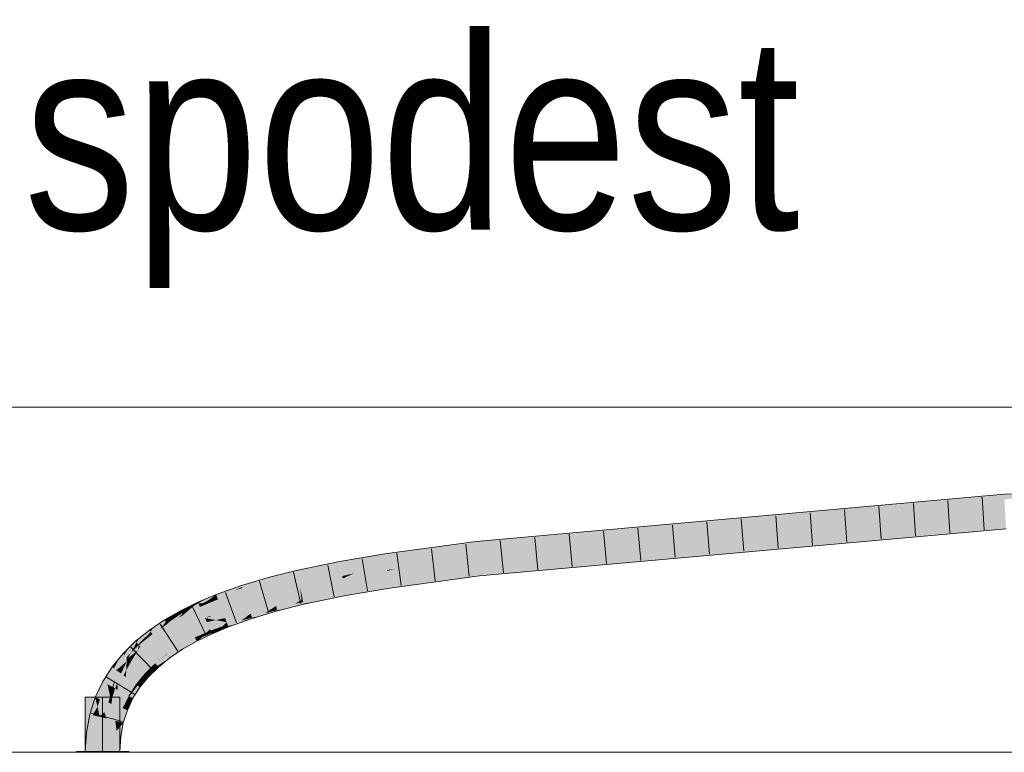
# Model space of a CAD drawing. Extents: x -720 to 300, y 62 to 1162.
# Tile 184 of 256: x 129.42 to 136.56, y 883.96 to 889.27. Entities that reach past the tile are written whole.
import ezdxf
from ezdxf.lldxf.tags import DXFTag

# ---------------------------------------------------------------- set-up
doc = ezdxf.new("R2010")
doc.units = 0
doc.layers.get('0').update_dxf_attribs({"lineweight": 13})
for name, color, linetype, lineweight, true_color in [('E_Detail_Beschriftung', 7, 'Continuous', 13, 0x009900), ('E_Leerrohr 25-A06G942U8I', 7, 'Continuous', 9, 0xff8000), ('E_Leerrohr 25-Shading', 7, 'Continuous', 9, 0xff8000), ('E_Leerrohr 32-A06G942W8I', 7, 'Continuous', 9, 0x00b300), ('E_Leerrohr 32-Shading', 7, 'Continuous', 9, 0x00b300)]:
    doc.layers.add(name, color=color, linetype=linetype, lineweight=lineweight, true_color=true_color)
doc.layers.add('E_Detail_Linie_Text_Bem', color=7, linetype='Continuous', lineweight=13)
doc.styles.get("Standard").update_dxf_attribs({"font": 'ARIALN.TTF'})
tags = doc.linetypes.add('STRICHPUNKT2-A06G942V8I', pattern=[12.7, 6.35, -3.175, 0, -3.175]).pattern_tags.tags
tags[10:11] = [DXFTag(74, 4), DXFTag(75, 0), DXFTag(340, '0'), DXFTag(46, 0.0), DXFTag(50, 0.0), DXFTag(44, 0.0), DXFTag(45, 0.0)]
tags[8:9] = [DXFTag(74, 4), DXFTag(75, 0), DXFTag(340, '0'), DXFTag(46, 0.0), DXFTag(50, 0.0), DXFTag(44, 0.0), DXFTag(45, 0.0)]
tags[6:7] = [DXFTag(74, 4), DXFTag(75, 0), DXFTag(340, '0'), DXFTag(46, 0.0), DXFTag(50, 0.0), DXFTag(44, 0.0), DXFTag(45, 0.0)]
tags[4:5] = [DXFTag(74, 4), DXFTag(75, 0), DXFTag(340, '0'), DXFTag(46, 0.0), DXFTag(50, 0.0), DXFTag(44, 0.0), DXFTag(45, 0.0)]

# ---------------------------------------------------------------- blocks, each defined once
blk = doc.blocks.new('Shading-A06G93YB8I', base_point=(231.5078, 857.4585))
at = {"layer": 'E_Leerrohr 25-Shading', "color": 31, "true_color": 0xecb67f}
for points in [[(130.0244, 884.3648), (129.8994, 884.3648), (130.0244, 883.9708), (129.8994, 883.9708)], [(130.1494, 884.3648), (130.0244, 884.3648), (130.1494, 883.9708), (130.0244, 883.9708)], [(129.9485, 883.9708), (129.8344, 883.9708), (129.9498, 883.9648), (129.8344, 883.9648)], [(130.0244, 883.9648), (130.0244, 883.9708), (129.9498, 883.9648), (129.9485, 883.9708)], [(130.0569, 883.9708), (130.0244, 883.9708), (130.0569, 883.9648), (130.0244, 883.9648)], [(130.2144, 883.9648), (130.2144, 883.9708), (130.0569, 883.9648), (130.0569, 883.9708)]]:
    blk.add_solid(points, dxfattribs=at)
at = {"layer": 'E_Leerrohr 32-Shading', "color": 83, "true_color": 0x7fbd7f}
for points in [[(136.5544, 885.8177), (135.2722, 885.7039), (134.7104, 885.6314), (134.7101, 885.6314)], [(134.7104, 885.6314), (136.5556, 885.7966), (136.5544, 885.8177)], [(136.5535, 885.8331), (135.347, 885.7136), (136.5544, 885.8177), (135.2722, 885.7039)], [(135.9009, 885.7747), (135.4433, 885.726), (136.5535, 885.8331), (135.347, 885.7136)], [(137.2867, 885.8501), (136.5535, 885.8331), (136.5544, 885.8177)], [(136.5556, 885.7966), (137.2867, 885.8501), (136.5544, 885.8177)], [(135.9009, 885.7747), (133.9455, 885.5746), (135.0567, 885.6848)], [(135.9009, 885.7747), (134.7047, 885.6677), (133.9455, 885.5746), (134.1556, 885.6057)], [(133.7466, 885.5451), (133.7467, 885.5451), (133.9455, 885.5746), (135.0567, 885.6848)], [(135.2722, 885.7039), (135.0567, 885.6848), (134.7101, 885.6314), (133.7467, 885.5451)], [(134.7047, 885.6677), (134.3737, 885.638), (134.1556, 885.6057)], [(135.4433, 885.726), (135.0567, 885.6848), (135.347, 885.7136)], [(135.347, 885.7136), (135.0567, 885.6848), (135.2722, 885.7039)], [(132.7326, 885.468), (132.7338, 885.4549), (133.3512, 885.5465), (133.9618, 885.6011)], [(133.9618, 885.6011), (132.7338, 885.4549), (133.4022, 885.5207), (132.7339, 885.4545)], [(132.7508, 885.2785), (135.4639, 885.496), (136.5659, 885.6201)], [(134.3737, 885.638), (133.9618, 885.6011), (134.1556, 885.6057), (133.4022, 885.5207)], [(134.1556, 885.6057), (133.4022, 885.5207), (133.9455, 885.5746)], [(136.568, 885.5845), (136.5659, 885.6201), (135.4639, 885.496)], [(133.3512, 885.5465), (132.8982, 885.5059), (132.7326, 885.468), (132.7311, 885.4834)], [(133.4022, 885.5207), (132.7339, 885.4545), (133.126, 885.4896)], [(133.4022, 885.5207), (133.126, 885.4896), (133.9455, 885.5746), (133.7466, 885.5451)], [(136.5681, 885.5836), (136.568, 885.5845), (134.9742, 885.4409), (135.4639, 885.496)], [(132.7304, 885.4909), (132.0674, 885.4015), (132.7311, 885.4834), (132.0722, 885.3687)], [(132.7311, 885.4834), (132.0722, 885.3687), (132.2893, 885.3945), (132.0727, 885.3652)], [(132.7311, 885.4834), (132.2893, 885.3945), (132.7326, 885.468)], [(132.7326, 885.468), (132.2893, 885.3945), (132.7338, 885.4549), (132.7148, 885.4519)], [(132.7148, 885.4519), (132.7339, 885.4545), (132.7338, 885.4549)], [(132.8982, 885.5059), (132.7304, 885.4909), (132.7311, 885.4834)], [(132.7508, 885.2785), (134.2307, 885.3825), (135.4639, 885.496), (134.9742, 885.4409)], [(132.0674, 885.4015), (131.7411, 885.3464), (131.9722, 885.3483), (131.7479, 885.3104)], [(132.0674, 885.4015), (131.9722, 885.3483), (132.0722, 885.3687)], [(134.2307, 885.3825), (132.7508, 885.2785), (132.7513, 885.274)], [(132.752, 885.2665), (134.2307, 885.3825), (132.7513, 885.274)], [(133.3244, 885.304), (134.5763, 885.4078), (132.752, 885.2665), (134.2307, 885.3825)], [(132.7529, 885.2566), (132.7543, 885.2421), (134.9742, 885.4409)], [(134.5763, 885.4078), (134.9742, 885.4409), (134.2307, 885.3825)], [(131.4272, 885.2812), (131.4352, 885.2455), (131.7411, 885.3464), (131.7479, 885.3104)], [(131.9722, 885.3483), (132.0727, 885.3652), (132.0722, 885.3687)], [(132.752, 885.2665), (132.7529, 885.2566), (133.3244, 885.304)], [(131.4272, 885.2812), (131.2242, 885.23), (131.4272, 885.2809), (131.2266, 885.2214)], [(131.2266, 885.2214), (131.2339, 885.1947), (131.4272, 885.2809), (131.4352, 885.2455)], [(132.7513, 885.274), (132.7508, 885.2785), (132.0983, 885.1903)], [(132.0986, 885.1879), (132.752, 885.2665), (132.0983, 885.1903), (132.7513, 885.274)], [(132.0994, 885.1824), (132.7529, 885.2566), (132.0986, 885.1879), (132.752, 885.2665)], [(132.7529, 885.2566), (132.0994, 885.1824), (132.6238, 885.2408)], [(132.0994, 885.1824), (132.1002, 885.1771), (132.6238, 885.2408)], [(132.1002, 885.1771), (132.1036, 885.1541), (132.7529, 885.2566), (132.7543, 885.2421)], [(130.8506, 885.0966), (131.0303, 885.1722), (130.9572, 885.1461)], [(130.8506, 885.0966), (130.9736, 885.1347), (131.0303, 885.1722), (131.0337, 885.1616)], [(130.9736, 885.1347), (131.0362, 885.1541), (131.0337, 885.1616)], [(131.1579, 885.2103), (131.0303, 885.1722), (131.0337, 885.1616)], [(131.2266, 885.2214), (131.2242, 885.23), (131.0337, 885.1616), (131.1579, 885.2103)], [(131.2266, 885.2214), (131.0337, 885.1616), (131.0362, 885.1541)], [(131.0362, 885.1541), (131.0416, 885.1374), (131.2266, 885.2214), (131.2339, 885.1947)], [(132.0986, 885.1879), (132.0983, 885.1903), (131.7805, 885.1367)], [(131.781, 885.134), (132.0994, 885.1824), (131.7805, 885.1367), (132.0986, 885.1879)], [(132.1002, 885.1771), (132.0994, 885.1824), (131.7819, 885.1292), (131.781, 885.134)], [(131.7819, 885.1292), (131.7873, 885.1007), (132.1002, 885.1771), (132.1036, 885.1541)], [(130.7806, 885.079), (130.7175, 885.0446), (130.8441, 885.1057), (130.8434, 885.1052)], [(130.8434, 885.1052), (130.7175, 885.0446), (130.7878, 885.0637), (130.7476, 885.0426)], [(130.8467, 885.1068), (130.8434, 885.1052), (130.823, 885.0822), (130.7878, 885.0637)], [(130.8561, 885.0823), (130.8506, 885.0966), (130.7922, 885.0501), (130.823, 885.0822)], [(130.8506, 885.0966), (130.8467, 885.1068), (130.823, 885.0822)], [(130.8434, 885.1052), (130.8467, 885.1068), (130.8441, 885.1057)], [(130.9572, 885.1461), (130.8467, 885.1068), (130.8506, 885.0966)], [(130.9736, 885.1347), (130.8506, 885.0966), (130.8561, 885.0823)], [(130.8577, 885.0781), (131.0362, 885.1541), (130.8561, 885.0823), (130.9736, 885.1347)], [(130.8577, 885.0781), (130.8598, 885.0726), (131.0362, 885.1541), (131.0416, 885.1374)], [(131.781, 885.134), (131.7805, 885.1367), (131.474, 885.073)], [(131.7819, 885.1292), (131.781, 885.134), (131.4741, 885.0728), (131.474, 885.073)], [(131.7819, 885.1292), (131.4741, 885.0728), (131.5627, 885.0541), (131.4809, 885.0424)], [(131.7819, 885.1292), (131.5627, 885.0541), (131.7873, 885.1007)], [(130.592, 884.9866), (130.6508, 885.0103), (130.6263, 885.0082), (130.6754, 885.0322)], [(130.6814, 885.0226), (130.6282, 884.9901), (130.6057, 884.9606), (130.6023, 884.967)], [(130.6814, 885.0226), (130.6057, 884.9606), (130.6187, 884.9683)], [(130.724, 885.0302), (130.7175, 885.0446), (130.6187, 884.9683), (130.6814, 885.0226)], [(130.724, 885.0302), (130.6187, 884.9683), (130.7288, 885.0197), (130.7243, 885.0161)], [(130.6282, 884.9901), (130.6814, 885.0226), (130.6508, 885.0103)], [(130.6508, 885.0103), (130.6814, 885.0226), (130.6754, 885.0322), (130.7145, 885.0513)], [(130.7175, 885.0446), (130.7145, 885.0513), (130.6814, 885.0226)], [(130.7806, 885.079), (130.7145, 885.0513), (130.7175, 885.0446)], [(130.7476, 885.0426), (130.7175, 885.0446), (130.724, 885.0302)], [(130.7215, 885.014), (130.7296, 885.0179), (130.7294, 885.0184)], [(130.7294, 885.0184), (130.7243, 885.0161), (130.7217, 885.0141)], [(130.7476, 885.0426), (130.724, 885.0302), (130.7585, 885.0418), (130.7288, 885.0197)], [(130.7243, 885.0161), (130.7294, 885.0184), (130.7288, 885.0197)], [(130.7288, 885.0197), (130.7294, 885.0184), (130.7585, 885.0418), (130.7737, 885.0408)], [(130.7294, 885.0184), (130.7296, 885.0179), (130.7737, 885.0408), (130.7827, 885.0402)], [(130.7877, 885.0637), (130.7476, 885.0426), (130.7585, 885.0418)], [(130.7922, 885.0501), (130.823, 885.0822), (130.7585, 885.0418), (130.7877, 885.0637)], [(130.7922, 885.0501), (130.7585, 885.0418), (130.7737, 885.0408)], [(130.7737, 885.0408), (130.7827, 885.0402), (130.7922, 885.0501)], [(130.7827, 885.0402), (130.8577, 885.0781), (130.7922, 885.0501), (130.8561, 885.0823)], [(130.7827, 885.0402), (130.8598, 885.0726), (130.8577, 885.0781)], [(131.2629, 885.0128), (131.2807, 885.0242), (131.0971, 884.9673), (131.0965, 884.9693)], [(131.248, 885.0031), (131.2839, 885.0125), (131.2629, 885.0128), (131.2824, 885.0181)], [(131.2824, 885.0181), (131.2807, 885.0242), (131.2629, 885.0128)], [(131.4175, 885.0402), (131.474, 885.073), (131.2839, 885.0125), (131.2807, 885.0242)], [(131.2861, 885.0045), (131.391, 885.0249), (131.2839, 885.0125), (131.4175, 885.0402)], [(131.3586, 885.0062), (131.391, 885.0249), (131.2891, 884.9937), (131.2861, 885.0045)], [(131.4821, 885.0373), (131.4809, 885.0424), (131.3586, 885.0062), (131.391, 885.0249)], [(131.391, 885.0249), (131.4809, 885.0424), (131.4175, 885.0402), (131.4785, 885.0529)], [(131.4785, 885.0529), (131.474, 885.073), (131.4175, 885.0402)], [(131.4809, 885.0424), (131.4821, 885.0373), (131.5627, 885.0541)], [(130.4741, 884.9213), (130.5163, 884.9432), (130.4928, 884.9352), (130.5268, 884.9545)], [(130.5708, 884.9714), (130.4869, 884.9114), (130.4894, 884.8965), (130.4829, 884.9071)], [(130.4869, 884.9114), (130.5708, 884.9714), (130.5163, 884.9432)], [(130.5708, 884.9714), (130.4894, 884.8965), (130.5105, 884.9111)], [(130.5835, 884.9491), (130.5105, 884.9111), (130.572, 884.9382), (130.4919, 884.8925)], [(130.5994, 884.9725), (130.592, 884.9866), (130.5105, 884.9111), (130.5708, 884.9714)], [(130.5994, 884.9725), (130.5105, 884.9111), (130.6023, 884.967), (130.5835, 884.9491)], [(130.5163, 884.9432), (130.5708, 884.9714), (130.5268, 884.9545), (130.5899, 884.9905)], [(130.592, 884.9866), (130.5899, 884.9905), (130.5708, 884.9714)], [(130.572, 884.9382), (130.607, 884.9581), (130.6057, 884.9606)], [(130.5835, 884.9491), (130.572, 884.9382), (130.5721, 884.9383)], [(130.6057, 884.9606), (130.5835, 884.9491), (130.5721, 884.9383)], [(130.5835, 884.9491), (130.6057, 884.9606), (130.6023, 884.967)], [(130.6263, 885.0082), (130.5899, 884.9905), (130.592, 884.9866)], [(130.5994, 884.9725), (130.6282, 884.9901), (130.592, 884.9866), (130.6508, 885.0103)], [(130.6282, 884.9901), (130.5994, 884.9725), (130.6023, 884.967)], [(130.6057, 884.9606), (130.607, 884.9581), (130.6187, 884.9683)], [(130.7243, 885.0161), (130.6187, 884.9683), (130.7215, 885.014), (130.607, 884.9581)], [(130.7243, 885.0161), (130.7215, 885.014), (130.7217, 885.0141)], [(131.0912, 884.9653), (131.0965, 884.9693), (130.923, 884.9075)], [(130.9235, 884.9061), (131.0827, 884.9587), (130.923, 884.9075), (131.0912, 884.9653)], [(130.9248, 884.9029), (131.0697, 884.9487), (130.9235, 884.9061), (131.0827, 884.9587)], [(130.9268, 884.8975), (131.0519, 884.9351), (130.9248, 884.9029), (131.0697, 884.9487)], [(131.0293, 884.9177), (131.1063, 884.9394), (131.0519, 884.9351), (131.1027, 884.9503)], [(131.0519, 884.9351), (131.1027, 884.9503), (131.0697, 884.9487), (131.1001, 884.9583)], [(131.0697, 884.9487), (131.1001, 884.9583), (131.0827, 884.9587), (131.0983, 884.9639)], [(131.0827, 884.9587), (131.0983, 884.9639), (131.0912, 884.9653), (131.0971, 884.9673)], [(131.0971, 884.9673), (131.0965, 884.9693), (131.0912, 884.9653)], [(131.0983, 884.9639), (131.248, 885.0031), (131.0971, 884.9673), (131.2629, 885.0128)], [(131.1001, 884.9583), (131.2278, 884.9901), (131.0983, 884.9639), (131.248, 885.0031)], [(131.1027, 884.9503), (131.2021, 884.9734), (131.1001, 884.9583), (131.2278, 884.9901)], [(131.1712, 884.9534), (131.2021, 884.9734), (131.1063, 884.9394), (131.1027, 884.9503)], [(131.1063, 884.9394), (131.1078, 884.9345), (131.1712, 884.9534)], [(131.2904, 884.989), (131.2891, 884.9937), (131.1712, 884.9534), (131.2021, 884.9734)], [(131.2021, 884.9734), (131.2891, 884.9937), (131.2278, 884.9901), (131.2861, 885.0045)], [(131.2278, 884.9901), (131.2861, 885.0045), (131.248, 885.0031), (131.2839, 885.0125)], [(131.2891, 884.9937), (131.2904, 884.989), (131.3586, 885.0062)], [(130.4741, 884.9213), (130.4726, 884.9236), (130.3717, 884.8387), (130.3975, 884.873)], [(130.4741, 884.9213), (130.3717, 884.8387), (130.3736, 884.8363)], [(130.4741, 884.9213), (130.3736, 884.8363), (130.4823, 884.9081), (130.3815, 884.8256)], [(130.4823, 884.9081), (130.3815, 884.8256), (130.4408, 884.8581), (130.3851, 884.8206)], [(130.4829, 884.9071), (130.4823, 884.9081), (130.4409, 884.8582), (130.4408, 884.8581)], [(130.4408, 884.8581), (130.4919, 884.8925), (130.4894, 884.8965)], [(130.4894, 884.8965), (130.4829, 884.9071), (130.4409, 884.8582)], [(130.4928, 884.9352), (130.4726, 884.9236), (130.4741, 884.9213)], [(130.4823, 884.9081), (130.4869, 884.9114), (130.4741, 884.9213), (130.5163, 884.9432)], [(130.4869, 884.9114), (130.4823, 884.9081), (130.4829, 884.9071)], [(130.4894, 884.8965), (130.4919, 884.8925), (130.5105, 884.9111)], [(130.9202, 884.9047), (130.923, 884.9075), (130.8025, 884.8569)], [(130.8032, 884.8553), (130.9141, 884.8987), (130.8025, 884.8569), (130.9202, 884.9047)], [(130.8048, 884.8519), (130.9044, 884.8892), (130.8032, 884.8553), (130.9141, 884.8987)], [(130.8074, 884.8462), (130.8909, 884.8758), (130.8048, 884.8519), (130.9044, 884.8892)], [(130.8111, 884.8378), (130.8736, 884.8588), (130.8074, 884.8462), (130.8909, 884.8758)], [(130.9361, 884.8733), (130.9339, 884.8789), (130.853, 884.8384), (130.8736, 884.8588)], [(130.8736, 884.8588), (130.9339, 884.8789), (130.8909, 884.8758), (130.9298, 884.8896)], [(130.8909, 884.8758), (130.9298, 884.8896), (130.9044, 884.8892), (130.9268, 884.8975)], [(130.9044, 884.8892), (130.9268, 884.8975), (130.9141, 884.8987), (130.9248, 884.9029)], [(130.9141, 884.8987), (130.9248, 884.9029), (130.9202, 884.9047), (130.9235, 884.9061)], [(130.9235, 884.9061), (130.923, 884.9075), (130.9202, 884.9047)], [(130.9298, 884.8896), (131.0293, 884.9177), (130.9268, 884.8975), (131.0519, 884.9351)], [(131.0022, 884.8969), (131.0293, 884.9177), (130.9339, 884.8789), (130.9298, 884.8896)], [(130.9339, 884.8789), (130.9361, 884.8733), (131.0022, 884.8969)], [(131.1078, 884.9345), (131.1063, 884.9394), (131.0022, 884.8969), (131.0293, 884.9177)], [(130.2703, 884.761), (130.3634, 884.8501), (130.2863, 884.7879)], [(130.2703, 884.761), (130.3666, 884.8312), (130.3634, 884.8501), (130.3717, 884.8387)], [(130.2827, 884.7469), (130.3628, 884.8257), (130.2703, 884.761), (130.3666, 884.8312)], [(130.3272, 884.7739), (130.3274, 884.7741), (130.2827, 884.7469), (130.3628, 884.8257)], [(130.3736, 884.8363), (130.3272, 884.7739), (130.3815, 884.8256)], [(130.3272, 884.7739), (130.3851, 884.8206), (130.3815, 884.8256)], [(130.3274, 884.7741), (130.3736, 884.8363), (130.3628, 884.8257)], [(130.3628, 884.8257), (130.3736, 884.8363), (130.3666, 884.8312)], [(130.3975, 884.873), (130.3634, 884.8501), (130.3717, 884.8387)], [(130.3666, 884.8312), (130.3736, 884.8363), (130.3717, 884.8387)], [(130.7989, 884.8533), (130.8025, 884.8569), (130.6894, 884.8018)], [(130.6903, 884.8001), (130.7914, 884.8458), (130.6894, 884.8018), (130.7989, 884.8533)], [(130.6922, 884.7964), (130.7796, 884.8342), (130.6903, 884.8001), (130.7914, 884.8458)], [(130.6954, 884.7905), (130.7637, 884.8185), (130.6922, 884.7964), (130.7796, 884.8342)], [(130.6999, 884.7819), (130.7441, 884.799), (130.6954, 884.7905), (130.7637, 884.8185)], [(130.8176, 884.8235), (130.8161, 884.8268), (130.7216, 884.7767), (130.7441, 884.799)], [(130.7441, 884.799), (130.8161, 884.8268), (130.7637, 884.8185), (130.8111, 884.8378)], [(130.7637, 884.8185), (130.8111, 884.8378), (130.7796, 884.8342), (130.8074, 884.8462)], [(130.7796, 884.8342), (130.8074, 884.8462), (130.7914, 884.8458), (130.8048, 884.8519)], [(130.7914, 884.8458), (130.8048, 884.8519), (130.7989, 884.8533), (130.8032, 884.8553)], [(130.8032, 884.8553), (130.8025, 884.8569), (130.7989, 884.8533)], [(130.853, 884.8384), (130.8736, 884.8588), (130.8161, 884.8268), (130.8111, 884.8378)], [(130.8161, 884.8268), (130.8176, 884.8235), (130.853, 884.8384)], [(130.263, 884.7691), (130.2144, 884.7215), (130.1994, 884.6555), (130.1823, 884.6713)], [(130.2304, 884.6859), (130.2703, 884.761), (130.1994, 884.6555), (130.263, 884.7691)], [(130.2304, 884.6859), (130.2827, 884.7469), (130.2703, 884.761)], [(130.2873, 884.7418), (130.2827, 884.7469), (130.2304, 884.6859)], [(130.2863, 884.7879), (130.263, 884.7691), (130.2703, 884.761)], [(130.3272, 884.7739), (130.2827, 884.7469), (130.2873, 884.7418)], [(130.5861, 884.7405), (130.585, 884.7422), (130.49, 884.6782)], [(130.4913, 884.6765), (130.5885, 884.7368), (130.49, 884.6782), (130.5861, 884.7405)], [(130.4941, 884.6727), (130.5923, 884.7307), (130.4913, 884.6765), (130.5885, 884.7368)], [(130.6903, 884.8001), (130.6894, 884.8018), (130.585, 884.7422)], [(130.5861, 884.7405), (130.6922, 884.7964), (130.585, 884.7422), (130.6903, 884.8001)], [(130.5885, 884.7368), (130.6954, 884.7905), (130.5861, 884.7405), (130.6922, 884.7964)], [(130.5923, 884.7307), (130.6999, 884.7819), (130.5885, 884.7368), (130.6954, 884.7905)], [(130.7057, 884.7709), (130.6999, 884.7819), (130.5975, 884.7222), (130.5923, 884.7307)], [(130.5975, 884.7222), (130.6043, 884.7112), (130.7057, 884.7709), (130.7065, 884.7694)], [(130.7216, 884.7767), (130.7441, 884.799), (130.7057, 884.7709), (130.6999, 884.7819)], [(130.7057, 884.7709), (130.7065, 884.7694), (130.7216, 884.7767)], [(130.1724, 884.6802), (130.1494, 884.6522), (130.1224, 884.5615), (130.107, 884.5726)], [(130.1261, 884.5659), (130.1724, 884.6802), (130.1224, 884.5615)], [(130.1261, 884.5659), (130.1713, 884.6508), (130.1724, 884.6802), (130.1801, 884.6732)], [(130.1994, 884.6555), (130.1823, 884.6713), (130.1261, 884.5659)], [(130.1713, 884.6508), (130.1823, 884.6713), (130.1801, 884.6732)], [(130.192, 884.6995), (130.1724, 884.6802), (130.1801, 884.6732)], [(130.1823, 884.6713), (130.2144, 884.7215), (130.1801, 884.6732), (130.192, 884.6995)], [(130.4912, 884.6764), (130.49, 884.6782), (130.4047, 884.6096)], [(130.4063, 884.6078), (130.4938, 884.6724), (130.4047, 884.6096), (130.4912, 884.6764)], [(130.4096, 884.6041), (130.498, 884.6662), (130.4063, 884.6078), (130.4938, 884.6724)], [(130.4147, 884.5983), (130.5035, 884.6578), (130.4096, 884.6041), (130.498, 884.6662)], [(130.4913, 884.6765), (130.49, 884.6782), (130.4912, 884.6764)], [(130.4938, 884.6724), (130.4941, 884.6727), (130.4912, 884.6764), (130.4913, 884.6765)], [(130.498, 884.6662), (130.4985, 884.6666), (130.4938, 884.6724), (130.4941, 884.6727)], [(130.4985, 884.6666), (130.5975, 884.7222), (130.4941, 884.6727), (130.5923, 884.7307)], [(130.5035, 884.6578), (130.5045, 884.6584), (130.498, 884.6662), (130.4985, 884.6666)], [(130.6041, 884.7115), (130.5975, 884.7222), (130.5045, 884.6584), (130.4985, 884.6666)], [(130.5045, 884.6584), (130.5117, 884.6487), (130.6041, 884.7115), (130.6043, 884.7112)], [(130.1494, 884.6522), (130.0928, 884.5829), (130.107, 884.5726)], [(130.4062, 884.6077), (130.4047, 884.6096), (130.3298, 884.5361)], [(130.3316, 884.5345), (130.4093, 884.6038), (130.3298, 884.5361), (130.4062, 884.6077)], [(130.3354, 884.5309), (130.4141, 884.5978), (130.3316, 884.5345), (130.4093, 884.6038)], [(130.3411, 884.5258), (130.4203, 884.59), (130.3354, 884.5309), (130.4141, 884.5978)], [(130.4276, 884.5807), (130.4203, 884.59), (130.3484, 884.5192), (130.3411, 884.5258)], [(130.4063, 884.6078), (130.4047, 884.6096), (130.4062, 884.6077)], [(130.4093, 884.6038), (130.4096, 884.6041), (130.4062, 884.6077), (130.4063, 884.6078)], [(130.4141, 884.5978), (130.4147, 884.5983), (130.4093, 884.6038), (130.4096, 884.6041)], [(130.4203, 884.59), (130.4214, 884.5909), (130.4141, 884.5978), (130.4147, 884.5983)], [(130.5103, 884.6476), (130.5035, 884.6578), (130.4214, 884.5909), (130.4147, 884.5983)], [(130.429, 884.5822), (130.4214, 884.5909), (130.4276, 884.5807), (130.4203, 884.59)], [(130.4214, 884.5909), (130.429, 884.5822), (130.5103, 884.6476)], [(130.5117, 884.6487), (130.5045, 884.6584), (130.5103, 884.6476), (130.5035, 884.6578)], [(130.0928, 884.5829), (130.0252, 884.477), (130.0611, 884.4652), (130.0573, 884.4593)], [(130.0928, 884.5829), (130.0611, 884.4652), (130.107, 884.5726)], [(130.0611, 884.4652), (130.1224, 884.5615), (130.107, 884.5726)], [(130.3316, 884.5345), (130.3298, 884.5361), (130.2655, 884.4577)], [(130.2676, 884.4562), (130.3354, 884.5309), (130.2655, 884.4577), (130.3316, 884.5345)], [(130.2719, 884.4531), (130.3411, 884.5258), (130.2676, 884.4562), (130.3354, 884.5309)], [(130.3484, 884.5192), (130.3411, 884.5258), (130.278, 884.4486), (130.2719, 884.4531)], [(130.278, 884.4486), (130.2952, 884.4362), (130.3484, 884.5192), (130.3568, 884.5114)], [(130.3484, 884.5192), (130.3568, 884.5114), (130.4276, 884.5807)], [(129.9711, 884.3624), (130.0052, 884.349), (130.0252, 884.477), (130.0573, 884.4593)], [(130.2676, 884.4562), (130.2655, 884.4577), (130.2121, 884.3739)], [(130.2144, 884.3726), (130.2719, 884.4531), (130.2121, 884.3739), (130.2676, 884.4562)], [(130.278, 884.4486), (130.2719, 884.4531), (130.219, 884.3701), (130.2144, 884.3726)], [(130.219, 884.3701), (130.2441, 884.3562), (130.278, 884.4486), (130.2952, 884.4362)], [(129.9711, 884.3624), (129.9316, 884.2395), (129.9878, 884.295), (129.9532, 884.2341)], [(129.9711, 884.3624), (129.9878, 884.295), (130.0052, 884.349)], [(130.2122, 884.3683), (130.2121, 884.3739), (130.1696, 884.2841)], [(130.1722, 884.2831), (130.2125, 884.3581), (130.1696, 884.2841), (130.2122, 884.3683)], [(130.2144, 884.2935), (130.2125, 884.3581), (130.197, 884.2734), (130.1722, 884.2831)], [(130.2144, 884.3726), (130.2121, 884.3739), (130.2122, 884.3683)], [(130.2125, 884.3581), (130.219, 884.3701), (130.2122, 884.3683), (130.2144, 884.3726)], [(130.2441, 884.3562), (130.219, 884.3701), (130.2144, 884.2935), (130.2125, 884.3581)], [(129.9316, 884.2395), (129.9075, 884.1088), (129.9532, 884.2341), (129.9132, 884.1081)], [(129.9132, 884.1081), (129.9439, 884.1044), (129.9532, 884.2341), (129.9671, 884.2306)], [(129.9532, 884.2341), (129.9671, 884.2306), (129.9878, 884.295)], [(130.1722, 884.2831), (130.1696, 884.2841), (130.1386, 884.1876)], [(130.197, 884.2734), (130.1722, 884.2831), (130.147, 884.1855), (130.1386, 884.1876)], [(130.147, 884.1855), (130.1741, 884.1788), (130.197, 884.2734), (130.2037, 884.2707)], [(130.197, 884.2734), (130.2037, 884.2707), (130.2144, 884.2935)], [(130.1741, 884.1788), (130.1273, 884.1211), (130.1558, 884.0792), (130.1194, 884.0835)], [(130.1386, 884.1876), (130.1261, 884.1195), (130.147, 884.1855)], [(130.147, 884.1855), (130.1289, 884.1284), (130.1741, 884.1788), (130.1273, 884.1211)], [(129.9075, 884.1088), (129.8994, 883.9708), (129.9132, 884.1081)], [(129.8994, 883.9708), (129.9361, 883.9708), (129.9132, 884.1081), (129.9439, 884.1044)], [(130.1273, 884.1211), (130.1261, 884.1195), (130.1194, 884.0835)], [(130.1289, 884.1284), (130.1261, 884.1195), (130.1273, 884.1211)], [(130.1128, 883.9708), (130.1494, 883.9708), (130.1194, 884.0835), (130.1558, 884.0792)]]:
    blk.add_solid(points, dxfattribs=at)
at = {"layer": 'E_Leerrohr 32-Shading', "color": 83, "true_color": 0x7fd57f}
for points in [[(136.5556, 885.7966), (133.126, 885.4896), (132.7424, 885.3665), (132.7369, 885.4235)], [(136.5556, 885.7966), (132.7424, 885.3665), (136.5608, 885.7084)], [(132.7424, 885.3665), (132.7508, 885.2785), (136.5608, 885.7084), (136.5659, 885.6201)], [(132.7148, 885.4519), (132.2893, 885.3945), (132.08, 885.3153), (132.076, 885.3427)], [(132.08, 885.3153), (132.7339, 885.4545), (132.7148, 885.4519)], [(132.08, 885.3153), (132.0826, 885.2973), (132.7339, 885.4545), (132.3375, 885.3464)], [(132.7369, 885.4235), (132.7339, 885.4545), (132.3375, 885.3464)], [(133.126, 885.4896), (132.7339, 885.4545), (132.7369, 885.4235)], [(132.2893, 885.3945), (132.0727, 885.3652), (132.076, 885.3427)], [(132.0855, 885.2778), (132.7424, 885.3665), (132.1468, 885.2945), (132.7395, 885.3959)], [(132.7395, 885.3959), (132.7369, 885.4235), (132.1468, 885.2945), (132.3375, 885.3464)], [(131.7479, 885.3104), (131.4352, 885.2455), (131.7527, 885.2845), (131.4477, 885.1898)], [(131.9722, 885.3483), (131.7479, 885.3104), (131.7527, 885.2845)], [(131.9548, 885.3111), (132.0727, 885.3652), (131.7527, 885.2845), (131.9722, 885.3483)], [(131.9548, 885.3111), (131.7527, 885.2845), (131.7574, 885.2597)], [(131.7574, 885.2597), (131.7609, 885.2411), (131.9548, 885.3111), (131.8448, 885.2606)], [(131.8448, 885.2606), (131.7916, 885.2361), (132.08, 885.3153), (132.0826, 885.2973)], [(132.08, 885.3153), (132.076, 885.3427), (131.8448, 885.2606), (131.9548, 885.3111)], [(132.076, 885.3427), (132.0727, 885.3652), (131.9548, 885.3111)], [(132.3375, 885.3464), (132.0826, 885.2973), (132.1468, 885.2945), (132.0846, 885.2839)], [(132.0855, 885.2778), (132.0983, 885.1903), (132.7424, 885.3665), (132.7508, 885.2785)], [(131.4352, 885.2455), (131.2339, 885.1947), (131.4477, 885.1898), (131.2531, 885.1248)], [(131.7527, 885.2845), (131.4477, 885.1898), (131.7574, 885.2597), (131.4513, 885.1738)], [(131.7574, 885.2597), (131.4513, 885.1738), (131.7609, 885.2411), (131.4537, 885.1635)], [(131.7609, 885.2411), (131.4537, 885.1635), (131.763, 885.2301), (131.4546, 885.1592)], [(131.8448, 885.2606), (131.7609, 885.2411), (131.7916, 885.2361), (131.763, 885.2301)], [(131.763, 885.2301), (131.7642, 885.2236), (131.7916, 885.2361)], [(132.0826, 885.2973), (131.7916, 885.2361), (132.0846, 885.2839), (131.7642, 885.2236)], [(131.7642, 885.2236), (132.0855, 885.2778), (132.0846, 885.2839)], [(131.7642, 885.2236), (131.7805, 885.1367), (132.0855, 885.2778), (132.0983, 885.1903)], [(132.0846, 885.2839), (132.0855, 885.2778), (132.1468, 885.2945)], [(131.2339, 885.1947), (131.0416, 885.1374), (131.2531, 885.1248), (131.0674, 885.0583)], [(131.4477, 885.1898), (131.2531, 885.1248), (131.4513, 885.1738), (131.2559, 885.1144)], [(131.4513, 885.1738), (131.2559, 885.1144), (131.4537, 885.1635), (131.2573, 885.1095)], [(131.2573, 885.1095), (131.4546, 885.1592), (131.4537, 885.1635)], [(131.4546, 885.1592), (131.7642, 885.2236), (131.763, 885.2301)], [(131.4546, 885.1592), (131.474, 885.073), (131.7642, 885.2236), (131.7805, 885.1367)], [(131.0416, 885.1374), (130.8598, 885.0726), (131.0674, 885.0583), (130.8914, 884.9901)], [(131.2531, 885.1248), (131.0674, 885.0583), (131.2559, 885.1144), (131.0691, 885.0533)], [(131.0691, 885.0533), (131.2573, 885.1095), (131.2559, 885.1144)], [(131.2573, 885.1095), (131.0691, 885.0533), (131.2756, 885.0429), (131.0831, 885.0104)], [(131.4546, 885.1592), (131.2573, 885.1095), (131.4647, 885.0707), (131.2756, 885.0429)], [(131.4546, 885.1592), (131.4647, 885.0707), (131.474, 885.073)], [(130.607, 884.9581), (130.6482, 884.8799), (130.7296, 885.0179), (130.7661, 884.9374)], [(130.7827, 885.0402), (130.7296, 885.0179), (130.8024, 884.9526), (130.7661, 884.9374)], [(130.8598, 885.0726), (130.7827, 885.0402), (130.8914, 884.9901), (130.8024, 884.9526)], [(130.8914, 884.9901), (131.0691, 885.0533), (131.0674, 885.0583)], [(131.0691, 885.0533), (130.8914, 884.9901), (131.0831, 885.0104), (130.8975, 884.9741)], [(131.2756, 885.0429), (131.0831, 885.0104), (131.278, 885.0341), (131.0872, 884.9979)], [(131.278, 885.0341), (131.0872, 884.9979), (131.2807, 885.0242), (131.0934, 884.9788)], [(131.0934, 884.9788), (131.0965, 884.9693), (131.2807, 885.0242)], [(131.4551, 885.0692), (131.2756, 885.0429), (131.278, 885.0341)], [(131.4647, 885.0707), (131.4551, 885.0692), (131.2807, 885.0242), (131.278, 885.0341)], [(130.4919, 884.8925), (130.5385, 884.8174), (130.607, 884.9581), (130.6482, 884.8799)], [(130.7661, 884.9374), (130.8106, 884.9496), (130.785, 884.9454)], [(130.7661, 884.9374), (130.8456, 884.9222), (130.8106, 884.9496), (130.8696, 884.9275)], [(130.8106, 884.9496), (130.8024, 884.9526), (130.785, 884.9454)], [(130.8914, 884.9901), (130.8024, 884.9526), (130.8975, 884.9741)], [(130.8975, 884.9741), (130.8024, 884.9526), (130.9011, 884.9647), (130.8106, 884.9496)], [(130.9011, 884.9647), (130.8106, 884.9496), (130.9118, 884.9368), (130.8696, 884.9275)], [(131.0831, 885.0104), (130.8975, 884.9741), (131.0872, 884.9979), (130.9011, 884.9647)], [(131.0872, 884.9979), (130.9011, 884.9647), (131.0934, 884.9788), (130.9118, 884.9368)], [(131.0934, 884.9788), (130.9118, 884.9368), (131.0965, 884.9693), (130.9188, 884.9185)], [(130.9188, 884.9185), (130.923, 884.9075), (131.0965, 884.9693)], [(130.3851, 884.8206), (130.4375, 884.7494), (130.4919, 884.8925), (130.5385, 884.8174)], [(130.5385, 884.8174), (130.585, 884.7422), (130.6482, 884.8799), (130.6894, 884.8018)], [(130.6482, 884.8799), (130.6894, 884.8018), (130.7661, 884.9374), (130.8025, 884.8569)], [(130.8456, 884.9222), (130.7661, 884.9374), (130.7795, 884.9077)], [(130.8025, 884.8569), (130.923, 884.9075), (130.7795, 884.9077), (130.8456, 884.9222)], [(130.8456, 884.9222), (130.923, 884.9075), (130.8696, 884.9275)], [(130.8696, 884.9275), (130.923, 884.9075), (130.9118, 884.9368)], [(130.2873, 884.7418), (130.346, 884.6757), (130.3851, 884.8206), (130.4375, 884.7494)], [(130.4375, 884.7494), (130.49, 884.6782), (130.5385, 884.8174), (130.585, 884.7422)], [(130.2816, 884.7049), (130.2873, 884.7418), (130.2094, 884.6464), (130.2304, 884.6859)], [(130.2974, 884.7305), (130.2873, 884.7418), (130.2816, 884.7049)], [(130.346, 884.6757), (130.4047, 884.6096), (130.4375, 884.7494), (130.49, 884.6782)], [(130.2304, 884.6859), (130.1994, 884.6555), (130.2094, 884.6464)], [(130.2816, 884.7049), (130.2094, 884.6464), (130.2325, 884.6253)], [(130.2646, 884.5958), (130.2816, 884.7049), (130.2325, 884.6253)], [(130.346, 884.6757), (130.2974, 884.7305), (130.2646, 884.5958), (130.2816, 884.7049)], [(130.2646, 884.5958), (130.3298, 884.5361), (130.346, 884.6757), (130.4047, 884.6096)], [(130.1982, 884.6222), (130.1994, 884.6555), (130.1248, 884.5597), (130.1261, 884.5659)], [(130.1982, 884.6222), (130.1248, 884.5597), (130.158, 884.5356)], [(130.158, 884.5356), (130.1764, 884.5223), (130.1982, 884.6222), (130.1958, 884.5579)], [(130.1945, 884.5235), (130.194, 884.5096), (130.2492, 884.61), (130.2646, 884.5958)], [(130.194, 884.5096), (130.2655, 884.4577), (130.2646, 884.5958), (130.3298, 884.5361)], [(130.1958, 884.5579), (130.1945, 884.5235), (130.2325, 884.6253), (130.2492, 884.61)], [(130.2325, 884.6253), (130.2094, 884.6464), (130.1958, 884.5579), (130.1982, 884.6222)], [(130.2094, 884.6464), (130.1994, 884.6555), (130.1982, 884.6222)], [(130.1233, 884.5506), (130.1224, 884.5615), (130.0598, 884.4579), (130.0611, 884.4652)], [(130.1138, 884.4931), (130.1233, 884.5506), (130.096, 884.4379), (130.0598, 884.4579)], [(130.104, 884.4335), (130.1154, 884.4272), (130.1233, 884.5506), (130.1305, 884.4657)], [(130.1261, 884.5659), (130.1224, 884.5615), (130.1248, 884.5597)], [(130.1248, 884.5597), (130.1224, 884.5615), (130.1233, 884.5506)], [(130.158, 884.5356), (130.1248, 884.5597), (130.1305, 884.4657), (130.1233, 884.5506)], [(130.1305, 884.4657), (130.1335, 884.431), (130.158, 884.5356), (130.1764, 884.5223)], [(130.1764, 884.5223), (130.1335, 884.431), (130.1883, 884.5137), (130.1347, 884.4166)], [(130.1958, 884.5579), (130.1764, 884.5223), (130.1945, 884.5235), (130.1883, 884.5137)], [(130.1883, 884.5137), (130.194, 884.5096), (130.1945, 884.5235)], [(130.0573, 884.4593), (130.0052, 884.349), (130.0598, 884.4579), (130.0439, 884.3337)], [(130.0787, 884.3704), (130.0598, 884.4579), (130.067, 884.3246), (130.0439, 884.3337)], [(130.0611, 884.4652), (130.0573, 884.4593), (130.0598, 884.4579)], [(130.096, 884.4379), (130.0598, 884.4579), (130.0787, 884.3704)], [(130.104, 884.4335), (130.1138, 884.4931), (130.096, 884.4379)], [(130.1305, 884.4657), (130.1154, 884.4272), (130.1335, 884.431), (130.1283, 884.4201)], [(130.1347, 884.4166), (130.194, 884.5096), (130.1883, 884.5137)], [(130.1347, 884.4166), (130.2121, 884.3739), (130.194, 884.5096), (130.2655, 884.4577)], [(130.095, 884.364), (130.104, 884.4335), (130.0787, 884.3704), (130.096, 884.4379)], [(130.0896, 884.3221), (130.0894, 884.3209), (130.1283, 884.4201), (130.1347, 884.4166)], [(130.1347, 884.4166), (130.0894, 884.3209), (130.1696, 884.2841), (130.0911, 884.3151)], [(130.1154, 884.4272), (130.095, 884.364), (130.1283, 884.4201), (130.0896, 884.3221)], [(130.104, 884.4335), (130.095, 884.364), (130.1154, 884.4272)], [(130.1283, 884.4201), (130.1347, 884.4166), (130.1335, 884.431)], [(130.1347, 884.4166), (130.1696, 884.2841), (130.2121, 884.3739)], [(130.0368, 884.2563), (130.0052, 884.349), (130.0033, 884.2216), (129.9878, 884.295)], [(130.0439, 884.3337), (130.0052, 884.349), (130.0368, 884.2563)], [(130.067, 884.3246), (130.0439, 884.3337), (130.0481, 884.2231), (130.0368, 884.2563)], [(130.0481, 884.2231), (130.0529, 884.2091), (130.067, 884.3246), (130.0806, 884.3192)], [(130.0529, 884.2091), (130.0874, 884.3165), (130.0806, 884.3192)], [(130.0874, 884.3165), (130.0529, 884.2091), (130.0911, 884.3151), (130.1167, 884.1931)], [(130.0861, 884.3363), (130.0787, 884.3704), (130.0806, 884.3192), (130.067, 884.3246)], [(130.095, 884.364), (130.0787, 884.3704), (130.0861, 884.3363)], [(130.0874, 884.3165), (130.0894, 884.3209), (130.0806, 884.3192), (130.0861, 884.3363)], [(130.0894, 884.3209), (130.095, 884.364), (130.0861, 884.3363)], [(130.0894, 884.3209), (130.0874, 884.3165), (130.0911, 884.3151)], [(130.1167, 884.1931), (130.1386, 884.1876), (130.0911, 884.3151), (130.1696, 884.2841)], [(129.9878, 884.295), (129.9671, 884.2306), (130.0033, 884.2216)], [(130.0368, 884.2563), (130.0033, 884.2216), (130.033, 884.2141)], [(130.033, 884.2141), (130.0458, 884.2109), (130.0368, 884.2563), (130.0481, 884.2231)], [(129.9671, 884.2306), (129.9439, 884.1044), (130.0033, 884.2216), (130.0193, 884.0955)], [(130.0033, 884.2216), (130.0193, 884.0955), (130.033, 884.2141), (130.0266, 884.0946)], [(130.033, 884.2141), (130.0266, 884.0946), (130.0458, 884.2109), (130.0317, 884.094)], [(130.0317, 884.094), (130.0529, 884.2091), (130.0458, 884.2109)], [(130.0529, 884.2091), (130.0317, 884.094), (130.1261, 884.1195), (130.1194, 884.0835)], [(130.0458, 884.2109), (130.0529, 884.2091), (130.0481, 884.2231)], [(130.0529, 884.2091), (130.1261, 884.1195), (130.1167, 884.1931)], [(130.1261, 884.1195), (130.1386, 884.1876), (130.1167, 884.1931)], [(129.9439, 884.1044), (129.9361, 883.9708), (130.0193, 884.0955), (130.0244, 883.9708)], [(130.0193, 884.0955), (130.0244, 883.9708), (130.0266, 884.0946)], [(130.0244, 883.9708), (130.0317, 884.094), (130.0266, 884.0946)], [(130.0244, 883.9708), (130.1128, 883.9708), (130.0317, 884.094), (130.1194, 884.0835)]]:
    blk.add_solid(points, dxfattribs=at)
blk = doc.blocks.new('Referenz-A06G942Y8I')
at = {"layer": 'E_Detail_Linie_Text_Bem', "linetype": 'Continuous', "ltscale": 0.13}
for p, q in [((117.6925, 886.4649), (151.7925, 886.4649)), ((151.7925, 883.9649), (123.7925, 883.9649))]:
    blk.add_line(p, q, dxfattribs=at)
at = {"layer": 'E_Leerrohr 25-A06G942U8I', "linetype": 'Continuous', "ltscale": 0.13}
for p, q in [((129.8994, 884.3648), (129.8994, 883.9708)), ((129.9727, 884.3648), (129.8994, 884.3648)), ((130.0762, 884.3648), (129.9727, 884.3648)), ((130.1494, 884.3648), (130.0762, 884.3648)), ((130.1494, 883.9708), (130.1494, 884.3648)), ((129.8344, 883.9708), (129.8344, 883.9648)), ((129.9457, 883.9708), (129.8344, 883.9708)), ((129.9457, 883.9648), (129.8344, 883.9648)), ((129.9727, 883.9708), (129.8994, 883.9708)), ((130.1031, 883.9708), (129.9457, 883.9708)), ((130.1031, 883.9648), (129.9457, 883.9648)), ((130.0762, 883.9708), (129.9727, 883.9708)), ((130.1494, 883.9708), (130.0762, 883.9708)), ((130.2144, 883.9708), (130.1031, 883.9708)), ((130.2144, 883.9648), (130.1031, 883.9648)), ((130.2144, 883.9648), (130.2144, 883.9708))]:
    blk.add_line(p, q, dxfattribs=at)
at = {"layer": 'E_Leerrohr 25-A06G942U8I', "linetype": 'STRICHPUNKT2-A06G942V8I', "lineweight": 5, "ltscale": 0.13}
blk.add_line((130.0244, 883.9708), (130.0244, 884.3648), dxfattribs=at)
at = {"layer": 'E_Leerrohr 32-A06G942W8I', "linetype": 'Continuous', "ltscale": 0.13}
for p, q in [((136.5535, 885.8332), (139.9211, 885.9109)), ((132.7304, 885.4909), (136.5535, 885.8332)), ((136.409, 885.5769), (136.3949, 885.8114)), ((135.6629, 885.51), (135.6471, 885.7445)), ((135.9116, 885.5323), (135.8964, 885.7668)), ((136.1603, 885.5546), (136.1457, 885.7891)), ((134.9167, 885.4432), (134.8992, 885.6776)), ((135.1654, 885.4655), (135.1485, 885.6999)), ((135.4142, 885.4878), (135.3978, 885.7222)), ((133.9219, 885.3541), (133.902, 885.5883)), ((134.1706, 885.3764), (134.1513, 885.6106)), ((134.4193, 885.3987), (134.4006, 885.6329)), ((134.668, 885.4209), (134.6499, 885.6552)), ((132.7543, 885.2421), (136.5681, 885.5836)), ((133.1757, 885.2873), (133.1542, 885.5213)), ((133.4244, 885.3096), (133.4035, 885.5436)), ((133.6731, 885.3318), (133.6527, 885.566)), ((132.0674, 885.4015), (132.7304, 885.4909)), ((132.6792, 885.2395), (132.6554, 885.4732)), ((132.927, 885.265), (132.9049, 885.499)), ((131.7411, 885.3464), (132.0674, 885.4015)), ((132.188, 885.1731), (132.1556, 885.4058)), ((132.4336, 885.2062), (132.4055, 885.4395)), ((131.4272, 885.2812), (131.7411, 885.3464)), ((131.7018, 885.0906), (131.6561, 885.3211)), ((131.9442, 885.1348), (131.9055, 885.3666)), ((131.2242, 885.23), (131.4272, 885.2812)), ((131.4607, 885.0396), (131.408, 885.2686)), ((132.1036, 885.1541), (132.7543, 885.2421)), ((130.8467, 885.1068), (131.0303, 885.1722)), ((131.0303, 885.1722), (131.2242, 885.23)), ((131.2257, 884.9774), (131.1598, 885.203)), ((130.7145, 885.0513), (130.8467, 885.1068)), ((130.9952, 884.9023), (130.9151, 885.1232)), ((131.4821, 885.0373), (131.7873, 885.1007)), ((131.7873, 885.1007), (132.1036, 885.1541)), ((130.5899, 884.9905), (130.7145, 885.0513)), ((130.7751, 884.8111), (130.6736, 885.0231)), ((131.2904, 884.989), (131.4821, 885.0373)), ((130.4726, 884.9237), (130.5899, 884.9905)), ((131.1079, 884.9345), (131.2904, 884.989)), ((130.3634, 884.8501), (130.4726, 884.9237)), ((130.5706, 884.6974), (130.4417, 884.8939)), ((130.9361, 884.8733), (131.1079, 884.9345)), ((130.263, 884.7691), (130.3634, 884.8501)), ((130.7065, 884.7694), (130.8176, 884.8235)), ((130.8176, 884.8235), (130.9361, 884.8733)), ((130.1724, 884.6803), (130.263, 884.7691)), ((130.6043, 884.7112), (130.7065, 884.7694)), ((130.0928, 884.583), (130.1724, 884.6803)), ((130.3924, 884.5566), (130.2286, 884.7251)), ((130.5117, 884.6488), (130.6043, 884.7112)), ((130.4291, 884.5822), (130.5117, 884.6488)), ((130.0252, 884.477), (130.0928, 884.583)), ((130.3568, 884.5114), (130.4291, 884.5822)), ((129.9711, 884.3624), (130.0252, 884.477)), ((130.2545, 884.3861), (130.0535, 884.5078)), ((130.2951, 884.4362), (130.3568, 884.5114)), ((130.2441, 884.3562), (130.2951, 884.4362)), ((129.9316, 884.2395), (129.9711, 884.3624)), ((130.2037, 884.2707), (130.2441, 884.3562)), ((129.9075, 884.1088), (129.9316, 884.2395)), ((130.1694, 884.1884), (129.9421, 884.248)), ((130.1741, 884.1787), (130.2037, 884.2707)), ((130.1558, 884.0792), (130.1741, 884.1787)), ((129.8994, 883.9708), (129.9075, 884.1088)), ((130.1494, 883.9708), (130.1558, 884.0792)), ((130.1494, 883.9708), (129.8994, 883.9708))]:
    blk.add_line(p, q, dxfattribs=at)
at = {"layer": 'E_Detail_Beschriftung', "linetype": 'Continuous', "ltscale": 0.13, "insert": (120.8073, 889.15), "char_height": 1.4, "attachment_point": 1}
blk.add_mtext('{\\fArial Narrow;Treppenhauspodest}', dxfattribs=at)

msp = doc.modelspace()

# ---------------------------------------------------------------- block references
at = {"color": 8, "lineweight": 25, "ltscale": 0.25, "true_color": 0x808080}
msp.add_blockref('Referenz-A06G942Y8I', (0, 0), dxfattribs=at)
msp.add_blockref('Shading-A06G93YB8I', (231.5078, 857.4585))

doc.saveas('drawing.dxf')
